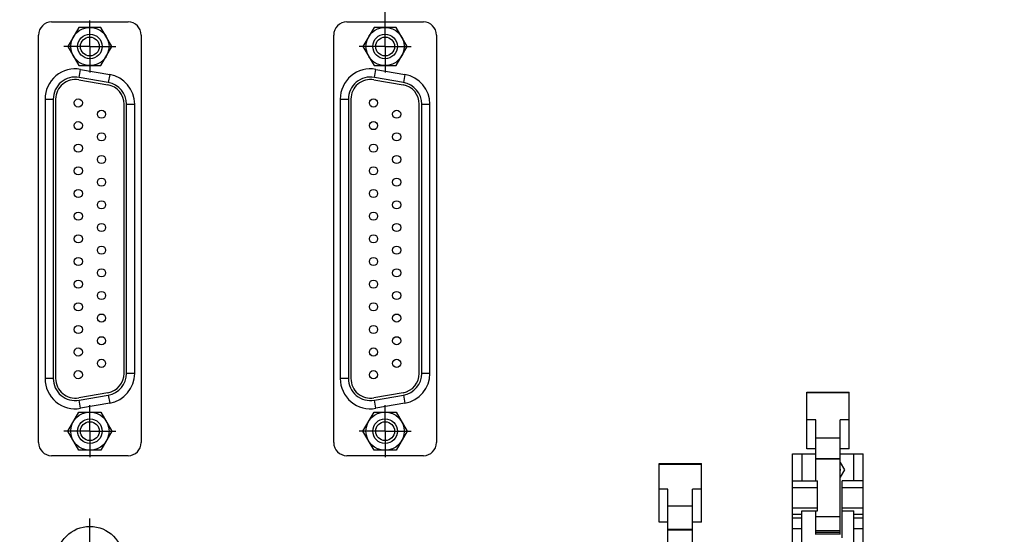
# Model space of a CAD drawing. Header units: inches. Extents: x 0 to 34, y 0 to 22.
# Tile 12 of 84: x 10.8 to 15.5, y 9.5 to 11.9. Entities that reach past the tile are written whole.
import ezdxf

# ---------------------------------------------------------------- set-up
doc = ezdxf.new("R2010")
doc.units = ezdxf.units.IN
doc.header["$LTSCALE"] = 1.87
doc.header["$MEASUREMENT"] = 0
doc.linetypes.add('CENTER', pattern=[0.6, 0.375, -0.075, 0.075, -0.075])
doc.layers.get('0').update_dxf_attribs({"linetype": 'CONTINUOUS'})
for name, color, linetype in [('02___PRT_ALL_AXES', 7, 'CONTINUOUS'), ('03___PRT_ALL_CURVES', 7, 'CONTINUOUS'), ('DEFAULT_1', 7, 'CENTER'), ('DIMENSIONS', 7, 'CONTINUOUS')]:
    doc.layers.add(name, color=color, linetype=linetype)
doc.styles.get("Standard").update_dxf_attribs({"font": 'txt', "width": 0.8})
doc.dimstyles.new('DIMSTYLE_2', dxfattribs={"dimtxt": 0.125, "dimasz": 0.18, "dimexe": 0.125, "dimexo": 0.0625, "dimgap": 0.03125, "dimtad": 0, "dimtih": 1, "dimtoh": 1, "dimdec": 3, "dimzin": 4, "dimdsep": 46, "dimtxsty": 'STANDARD', "dimblk": '_FILLED', "dimblk1": '_FILLED', "dimblk2": '_FILLED', "dimcen": 0.09, "dimadec": 0, "dimazin": 0, "dimtp": 0.001, "dimtm": 0.001, "dimtfac": 1, "dimtdec": 3, "dimtofl": 0, "dimtmove": 0, "dimatfit": 3, "dimldrblk": '_FILLED', "dimfxl": 1, "dimtolj": 1, "dimtzin": 4, "dimarcsym": 0})

# ---------------------------------------------------------------- blocks, each defined once
blk = doc.blocks.new('*D73')
at = {"layer": 'DIMENSIONS', "color": 2, "linetype": 'CONTINUOUS'}
blk.add_line((13.7722, 8.4275), (7.0927, 8.4275), dxfattribs=at)
at = {"layer": 'DIMENSIONS', "color": 2, "linetype": 'CONTINUOUS', "insert": (7.0302, 8.49), "char_height": 0.125, "width": 1.625, "attachment_point": 3, "line_spacing_factor": 0.9}
blk.add_mtext('2X 9.520{\\Ftxt.shx;\\W1.000000;\\H0.125000; }[241.8]', dxfattribs=at)
blk = doc.blocks.new('_FILLED')
at = {"color": 0, "linetype": 'BYBLOCK'}
blk.add_solid([(0, 0), (-1, 0.174), (-1, -0.174)], dxfattribs=at)
blk = doc.blocks.new('*D74')
at = {"layer": 'DIMENSIONS', "color": 2, "linetype": 'CONTINUOUS'}
blk.add_line((14.4827, 8.627), (7.0927, 8.627), dxfattribs=at)
at = {"layer": 'DIMENSIONS', "color": 2, "linetype": 'CONTINUOUS', "insert": (7.0302, 8.6895), "char_height": 0.125, "width": 1.725, "attachment_point": 3, "line_spacing_factor": 0.9}
blk.add_mtext('2X 9.320{\\Ftxt.shx;\\W1.000000;\\H0.125000; }[236.73]', dxfattribs=at)
blk = doc.blocks.new('*D83')
at = {"layer": 'DIMENSIONS', "color": 2, "linetype": 'CONTINUOUS'}
blk.add_line((10.8602, 9.347), (7.0927, 9.347), dxfattribs=at)
at = {"layer": 'DIMENSIONS', "color": 2, "linetype": 'CONTINUOUS', "insert": (7.0302, 9.4095), "char_height": 0.125, "width": 1.725, "attachment_point": 3, "line_spacing_factor": 0.9}
blk.add_mtext('2X 8.600{\\Ftxt.shx;\\W1.000000;\\H0.125000; }[218.44]', dxfattribs=at)
blk = doc.blocks.new('*D84')
at = {"layer": 'DIMENSIONS', "color": 2, "linetype": 'CONTINUOUS'}
blk.add_line((9.6961, 12.0049), (9.6961, 18.8345), dxfattribs=at)
at = {"layer": 'DIMENSIONS', "color": 2, "linetype": 'CONTINUOUS', "insert": (9.6336, 18.897), "char_height": 0.125, "width": 1.025, "attachment_point": 1, "rotation": 90, "line_spacing_factor": 0.9}
blk.add_mtext('2.244{\\Ftxt.shx;\\W1.000000;\\H0.125000; }[57]', dxfattribs=at)
blk = doc.blocks.new('*D85')
at = {"layer": 'DIMENSIONS', "color": 2, "linetype": 'CONTINUOUS'}
blk.add_line((11.1201, 12.0049), (11.1201, 18.8345), dxfattribs=at)
at = {"layer": 'DIMENSIONS', "color": 2, "linetype": 'CONTINUOUS', "insert": (11.0576, 18.897), "char_height": 0.125, "width": 1.225, "attachment_point": 1, "rotation": 90, "line_spacing_factor": 0.9}
blk.add_mtext('.820{\\Ftxt.shx;\\W1.000000;\\H0.125000; }[20.83]', dxfattribs=at)
blk = doc.blocks.new('*D86')
at = {"layer": 'DIMENSIONS', "color": 2, "linetype": 'CONTINUOUS'}
blk.add_line((12.5401, 11.8799), (12.5401, 18.8345), dxfattribs=at)
at = {"layer": 'DIMENSIONS', "color": 2, "linetype": 'CONTINUOUS', "insert": (12.4776, 18.897), "char_height": 0.125, "width": 1.225, "attachment_point": 1, "rotation": 90, "line_spacing_factor": 0.9}
blk.add_mtext('.600{\\Ftxt.shx;\\W1.000000;\\H0.125000; }[15.24]', dxfattribs=at)
blk = doc.blocks.new('*D87')
at = {"layer": 'DIMENSIONS', "color": 2, "linetype": 'CONTINUOUS'}
blk.add_line((15.8061, 12.0049), (15.8061, 18.8345), dxfattribs=at)
at = {"layer": 'DIMENSIONS', "color": 2, "linetype": 'CONTINUOUS', "insert": (15.7436, 18.897), "char_height": 0.125, "width": 1.325, "attachment_point": 1, "rotation": 90, "line_spacing_factor": 0.9}
blk.add_mtext('3.866{\\Ftxt.shx;\\W1.000000;\\H0.125000; }[98.19]', dxfattribs=at)
blk = doc.blocks.new('*D92')
at = {"layer": 'DIMENSIONS', "color": 2, "linetype": 'CONTINUOUS'}
for p, q in [((22.3247, 9.5456), (22.3247, 6.949)), ((22.3247, 6.949), (22.1622, 6.8583)), ((22.1622, 6.8583), (22.1622, 6.4595))]:
    blk.add_line(p, q, dxfattribs=at)
at = {"layer": 'DIMENSIONS', "color": 2, "linetype": 'CONTINUOUS', "insert": (22.0997, 6.397), "char_height": 0.125, "width": 1.525, "attachment_point": 3, "rotation": 90, "line_spacing_factor": 0.9}
blk.add_mtext('10.385{\\Ftxt.shx;\\W1.000000;\\H0.125000; }[263.77]', dxfattribs=at)
blk = doc.blocks.new('*D93')
at = {"layer": 'DIMENSIONS', "color": 2, "linetype": 'CONTINUOUS'}
for p, q in [((22.3462, 11.1642), (22.3462, 6.9524)), ((22.3462, 6.9524), (22.4931, 6.8784)), ((22.4931, 6.8784), (22.4931, 6.4595))]:
    blk.add_line(p, q, dxfattribs=at)
at = {"layer": 'DIMENSIONS', "color": 2, "linetype": 'CONTINUOUS', "insert": (22.4306, 6.397), "char_height": 0.125, "width": 1.525, "attachment_point": 3, "rotation": 90, "line_spacing_factor": 0.9}
blk.add_mtext('10.406{\\Ftxt.shx;\\W1.000000;\\H0.125000; }[264.31]', dxfattribs=at)

msp = doc.modelspace()

# ---------------------------------------------------------------- linework, layer by layer
at = {"color": 7, "linetype": 'CONTINUOUS'}
for p, q in [((10.936, 11.9355), (11.3041, 11.9355)), ((12.356, 11.9355), (12.7241, 11.9355)), ((11.0669, 11.9095), (11.0137, 11.8174)), ((11.1733, 11.9095), (11.0669, 11.9095)), ((11.2264, 11.8174), (11.1733, 11.9095)), ((12.4869, 11.9095), (12.4337, 11.8174)), ((12.5933, 11.9095), (12.4869, 11.9095)), ((12.6464, 11.8174), (12.5933, 11.9095)), ((10.873, 9.9103), (10.873, 11.8725)), ((11.3671, 11.8725), (11.3671, 9.9103)), ((12.293, 9.9103), (12.293, 11.8725)), ((12.7871, 11.8725), (12.7871, 9.9103)), ((11.0137, 11.8174), (11.0669, 11.7252)), ((11.1733, 11.7252), (11.2264, 11.8174)), ((12.4337, 11.8174), (12.4869, 11.7252)), ((12.5933, 11.7252), (12.6464, 11.8174)), ((11.0669, 11.7252), (11.1733, 11.7252)), ((11.0684, 11.6685), (11.0753, 11.7073)), ((11.0753, 11.7073), (11.2154, 11.6826)), ((12.4869, 11.7252), (12.5933, 11.7252)), ((12.4884, 11.6685), (12.4953, 11.7073)), ((12.4953, 11.7073), (12.6354, 11.6826)), ((11.0664, 11.6569), (11.2066, 11.6321)), ((11.2086, 11.6438), (11.0684, 11.6685)), ((11.2154, 11.6826), (11.2086, 11.6438)), ((12.4864, 11.6569), (12.6266, 11.6321)), ((12.6286, 11.6438), (12.4884, 11.6685)), ((12.6354, 11.6826), (12.6286, 11.6438)), ((10.9043, 11.5638), (10.9043, 10.2189)), ((10.9043, 11.5638), (10.9437, 11.5638)), ((10.9437, 11.5638), (10.9437, 10.2189)), ((10.9555, 11.5638), (10.9555, 10.2189)), ((12.3243, 11.5638), (12.3243, 10.2189)), ((12.3243, 11.5638), (12.3637, 11.5638)), ((12.3637, 11.5638), (12.3637, 10.2189)), ((12.3755, 11.5638), (12.3755, 10.2189)), ((11.2846, 10.2436), (11.2846, 11.5391)), ((11.2964, 10.2436), (11.2964, 11.5391)), ((11.2964, 11.5391), (11.3358, 11.5391)), ((11.3358, 10.2436), (11.3358, 11.5391)), ((12.7046, 10.2436), (12.7046, 11.5391)), ((12.7164, 10.2436), (12.7164, 11.5391)), ((12.7164, 11.5391), (12.7558, 11.5391)), ((12.7558, 10.2436), (12.7558, 11.5391)), ((11.3358, 10.2436), (11.2964, 10.2436)), ((12.7558, 10.2436), (12.7164, 10.2436)), ((10.9437, 10.2189), (10.9043, 10.2189)), ((12.3637, 10.2189), (12.3243, 10.2189)), ((11.2066, 10.1506), (11.0664, 10.1259)), ((11.0684, 10.1142), (11.2086, 10.139)), ((11.2086, 10.139), (11.2154, 10.1002)), ((12.6266, 10.1506), (12.4864, 10.1259)), ((12.4884, 10.1142), (12.6286, 10.139)), ((12.6286, 10.139), (12.6354, 10.1002)), ((14.5682, 10.1538), (14.7722, 10.1538)), ((14.5682, 9.88), (14.5682, 10.1538)), ((14.5682, 10.1512), (14.7722, 10.1512)), ((14.7722, 9.88), (14.7722, 10.1538)), ((11.0753, 10.0755), (11.0684, 10.1142)), ((11.2154, 10.1002), (11.0753, 10.0755)), ((12.4953, 10.0755), (12.4884, 10.1142)), ((12.6354, 10.1002), (12.4953, 10.0755)), ((11.0137, 9.9654), (11.0669, 10.0575)), ((11.0669, 10.0575), (11.1733, 10.0575)), ((11.1733, 10.0575), (11.2264, 9.9654)), ((12.4337, 9.9654), (12.4869, 10.0575)), ((12.4869, 10.0575), (12.5933, 10.0575)), ((12.5933, 10.0575), (12.6464, 9.9654)), ((14.6112, 10.0199), (14.5682, 10.0199)), ((14.6112, 9.726), (14.6112, 10.0199)), ((14.7722, 10.0199), (14.7292, 10.0199)), ((14.7292, 9.4687), (14.7292, 10.0199)), ((11.0669, 9.8733), (11.0137, 9.9654)), ((11.2264, 9.9654), (11.1733, 9.8733)), ((12.4869, 9.8733), (12.4337, 9.9654)), ((12.6464, 9.9654), (12.5933, 9.8733)), ((14.6112, 9.9331), (14.7292, 9.9331)), ((11.1733, 9.8733), (11.0669, 9.8733)), ((12.5933, 9.8733), (12.4869, 9.8733)), ((14.5002, 9.857), (14.6112, 9.857)), ((14.5002, 7.397), (14.5002, 9.857)), ((14.5452, 9.857), (14.5452, 9.726)), ((14.6112, 9.88), (14.5682, 9.88)), ((14.7722, 9.88), (14.7292, 9.88)), ((14.7292, 9.857), (14.8402, 9.857)), ((14.7952, 9.726), (14.7952, 9.857)), ((14.8402, 7.397), (14.8402, 9.857)), ((11.3041, 9.8473), (10.936, 9.8473)), ((12.7241, 9.8473), (12.356, 9.8473)), ((13.8577, 9.8091), (14.0617, 9.8091)), ((13.8577, 9.5279), (13.8577, 9.8091)), ((13.8577, 9.8071), (14.0617, 9.8071)), ((14.0617, 9.5279), (14.0617, 9.8091)), ((14.7292, 9.8316), (14.6112, 9.8316)), ((14.7292, 9.8302), (14.6112, 9.8302)), ((14.7292, 9.8147), (14.7494, 9.7795)), ((14.6109, 9.7795), (14.6112, 9.78)), ((14.6112, 9.779), (14.6109, 9.7795)), ((14.7494, 9.7795), (14.7292, 9.7444)), ((14.5002, 9.726), (14.6202, 9.726)), ((14.6202, 9.582), (14.6202, 9.726)), ((14.8402, 9.726), (14.7382, 9.726)), ((14.7382, 9.452), (14.7382, 9.726)), ((13.9007, 9.6861), (13.8577, 9.6861)), ((13.9007, 9.3265), (13.9007, 9.6861)), ((14.0617, 9.6861), (14.0187, 9.6861)), ((14.0187, 9.0688), (14.0187, 9.6861)), ((14.6202, 9.6929), (14.5002, 9.6929)), ((14.8402, 9.6929), (14.7382, 9.6929)), ((13.9007, 9.6061), (14.0187, 9.6061)), ((14.5002, 9.597), (14.6202, 9.597)), ((14.5452, 9.582), (14.6202, 9.582)), ((14.5452, 7.672), (14.5452, 9.582)), ((14.6112, 9.4687), (14.6112, 9.582)), ((14.7382, 9.597), (14.8402, 9.597)), ((14.7382, 9.582), (14.7952, 9.582)), ((14.7952, 7.672), (14.7952, 9.582)), ((13.9007, 9.5279), (13.8577, 9.5279)), ((14.0617, 9.5279), (14.0187, 9.5279)), ((14.5452, 9.5639), (14.5002, 9.5639)), ((14.5452, 9.5465), (14.5002, 9.5465)), ((14.6112, 9.5552), (14.7292, 9.5552)), ((14.8402, 9.5639), (14.7952, 9.5639)), ((14.8402, 9.5465), (14.7952, 9.5465)), ((14.0187, 9.4913), (13.9007, 9.4913)), ((14.0187, 9.4893), (13.9007, 9.4893)), ((14.5002, 9.4973), (14.5452, 9.4973)), ((14.7292, 9.4862), (14.6112, 9.4862)), ((14.6112, 9.4791), (14.7292, 9.4791)), ((14.7952, 9.4973), (14.8402, 9.4973)), ((14.7292, 9.4688), (14.6112, 9.4688))]:
    msp.add_line(p, q, dxfattribs=at)
for centre, radius in [((11.1201, 11.8174), 0.0921), ((12.5401, 11.8174), 0.0921), ((11.1201, 11.8174), 0.0591), ((11.1201, 11.8174), 0.0453), ((12.5401, 11.8174), 0.0591), ((12.5401, 11.8174), 0.0453), ((11.0642, 11.5457), 0.0197), ((12.4842, 11.5457), 0.0197), ((11.176, 11.4912), 0.0197), ((12.596, 11.4912), 0.0197), ((11.0642, 11.4366), 0.0197), ((12.4842, 11.4366), 0.0197), ((11.176, 11.3821), 0.0197), ((12.596, 11.3821), 0.0197), ((11.0642, 11.3276), 0.0197), ((12.4842, 11.3276), 0.0197), ((11.176, 11.2731), 0.0197), ((12.596, 11.2731), 0.0197), ((11.0642, 11.2185), 0.0197), ((12.4842, 11.2185), 0.0197), ((11.176, 11.164), 0.0197), ((12.596, 11.164), 0.0197), ((11.0642, 11.1095), 0.0197), ((12.4842, 11.1095), 0.0197), ((11.176, 11.055), 0.0197), ((12.596, 11.055), 0.0197), ((11.0642, 11.0004), 0.0197), ((12.4842, 11.0004), 0.0197), ((11.176, 10.9459), 0.0197), ((12.596, 10.9459), 0.0197), ((11.0642, 10.8914), 0.0197), ((12.4842, 10.8914), 0.0197), ((11.176, 10.8368), 0.0197), ((12.596, 10.8368), 0.0197), ((11.0642, 10.7823), 0.0197), ((12.4842, 10.7823), 0.0197), ((11.176, 10.7278), 0.0197), ((12.596, 10.7278), 0.0197), ((11.0642, 10.6733), 0.0197), ((12.4842, 10.6733), 0.0197), ((11.176, 10.6187), 0.0197), ((12.596, 10.6187), 0.0197), ((11.0642, 10.5642), 0.0197), ((12.4842, 10.5642), 0.0197), ((11.176, 10.5097), 0.0197), ((12.596, 10.5097), 0.0197), ((11.0642, 10.4551), 0.0197), ((12.4842, 10.4551), 0.0197), ((11.176, 10.4006), 0.0197), ((12.596, 10.4006), 0.0197), ((11.0642, 10.3461), 0.0197), ((12.4842, 10.3461), 0.0197), ((11.176, 10.2916), 0.0197), ((12.596, 10.2916), 0.0197), ((11.0642, 10.237), 0.0197), ((12.4842, 10.237), 0.0197), ((11.1201, 9.9654), 0.0921), ((12.5401, 9.9654), 0.0921), ((11.1201, 9.9654), 0.0591), ((11.1201, 9.9654), 0.0453), ((12.5401, 9.9654), 0.0591), ((12.5401, 9.9654), 0.0453)]:
    msp.add_circle(centre, radius, dxfattribs=at)
for centre, radius, start, end in [((10.936, 11.8725), 0.063, 90, 180), ((11.3041, 11.8725), 0.063, 0, 90), ((12.356, 11.8725), 0.063, 90, 180), ((12.7241, 11.8725), 0.063, 0, 90), ((11.05, 11.5638), 0.1457, 80, 180), ((12.47, 11.5638), 0.1457, 80, 180), ((11.05, 11.5638), 0.1063, 80, 180), ((11.05, 11.5638), 0.0945, 80, 180), ((11.1901, 11.5391), 0.1457, 0, 80), ((12.47, 11.5638), 0.1063, 80, 180), ((12.47, 11.5638), 0.0945, 80, 180), ((12.6101, 11.5391), 0.1457, 0, 80), ((11.1901, 11.5391), 0.0945, 0, 80), ((11.1901, 11.5391), 0.1063, 0, 80), ((12.6101, 11.5391), 0.0945, 0, 80), ((12.6101, 11.5391), 0.1063, 0, 80), ((11.1901, 10.2436), 0.0945, 280, 360), ((11.1901, 10.2436), 0.1063, 280, 360), ((11.1901, 10.2436), 0.1457, 280, 360), ((12.6101, 10.2436), 0.0945, 280, 360), ((12.6101, 10.2436), 0.1063, 280, 360), ((12.6101, 10.2436), 0.1457, 280, 360), ((11.05, 10.2189), 0.1457, 180, 280), ((11.05, 10.2189), 0.1063, 180, 280), ((11.05, 10.2189), 0.0945, 180, 280), ((12.47, 10.2189), 0.1457, 180, 280), ((12.47, 10.2189), 0.1063, 180, 280), ((12.47, 10.2189), 0.0945, 180, 280), ((10.936, 9.9103), 0.063, 180, 270), ((11.3041, 9.9103), 0.063, 270, 360), ((12.356, 9.9103), 0.063, 180, 270), ((12.7241, 9.9103), 0.063, 270, 360), ((14.6802, 9.7795), 0.05, 351.1721, 8.8272)]:
    msp.add_arc(centre, radius, start, end, dxfattribs=at)
at = {"layer": '02___PRT_ALL_AXES', "color": 7, "linetype": 'CENTER'}
msp.add_line((11.1202, 9.347), (11.1202, 9.5445), dxfattribs=at)
at = {"layer": '03___PRT_ALL_CURVES', "color": 4, "linetype": 'CONTINUOUS'}
msp.add_circle((11.1202, 9.347), 0.16, dxfattribs=at)
at = {"layer": 'DEFAULT_1', "color": 7, "linetype": 'CENTER'}
for p, q in [((11.1201, 11.8174), (11.1201, 11.9424)), ((12.5401, 11.8174), (12.5401, 11.9424)), ((11.1201, 11.8174), (10.9951, 11.8174)), ((11.1201, 11.8174), (11.1201, 11.6923)), ((11.1201, 11.8174), (11.2451, 11.8174)), ((12.5401, 11.8174), (12.4151, 11.8174)), ((12.5401, 11.8174), (12.5401, 11.6923)), ((12.5401, 11.8174), (12.6651, 11.8174)), ((11.1201, 9.9654), (11.1201, 10.0904)), ((12.5401, 9.9654), (12.5401, 10.0904)), ((11.1201, 9.9654), (10.9951, 9.9654)), ((11.1201, 9.9654), (11.1201, 9.8404)), ((11.1201, 9.9654), (11.2451, 9.9654)), ((12.5401, 9.9654), (12.4151, 9.9654)), ((12.5401, 9.9654), (12.5401, 9.8404)), ((12.5401, 9.9654), (12.6651, 9.9654))]:
    msp.add_line(p, q, dxfattribs=at)

# ---------------------------------------------------------------- dimensions: what is measured, and where the dimension line sits
at = {"layer": 'DIMENSIONS', "color": 2, "linetype": 'CONTINUOUS'}
for feature_location, offset, dtype, origin, picture, middle in [((15.8061, 12.0049), (0, 6.8297), 1, (11.9402, 11.9424), '*D87', (15.8061, 19.5595)), ((11.1201, 12.0049), (0, 6.8297), 1, (11.9402, 11.9424), '*D85', (11.1201, 19.5095)), ((12.5401, 11.8799), (0, 6.9547), 1, (11.9402, 11.8174), '*D86', (12.5401, 19.5095)), ((9.6961, 12.0049), (0, 6.8297), 1, (11.9402, 11.9424), '*D84', (9.6961, 19.4095)), ((22.3461581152, 11.164238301), (0.1469216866, -4.7047007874), 0, (11.9401581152, 11.226738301), '*D93', (22.4930798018, 5.6345375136)), ((22.3246581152, 9.5455575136), (-0.1624978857, -3.08602), 0, (11.9401581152, 9.6080575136), '*D92', (22.1621602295, 5.6345375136))]:
    dim = msp.add_ordinate_dim(feature_location=feature_location, offset=offset, dtype=dtype, origin=origin, dimstyle='DIMSTYLE_2', dxfattribs=at)
    dim.commit()
    dim.dimension.update_dxf_attribs({"geometry": picture, "text_midpoint": middle})
for feature_location, offset, origin, picture, middle in [((14.4827, 8.627), (-7.39, 0), (14.5452, 17.947), '*D74', (6.1677, 8.627)), ((10.8602, 9.347), (-3.7675, 0), (10.9227, 17.947), '*D83', (6.1677, 9.347)), ((13.7721581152, 8.4275375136), (-6.6795, 0), (13.8346581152, 17.9470375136), '*D73', (6.2176581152, 8.4275375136))]:
    dim = msp.add_ordinate_dim(feature_location=feature_location, offset=offset, dtype=0, origin=origin, text='2X <>', dimstyle='DIMSTYLE_2', dxfattribs=at)
    dim.commit()
    dim.dimension.update_dxf_attribs({"geometry": picture, "text_midpoint": middle})

doc.saveas('drawing.dxf')
